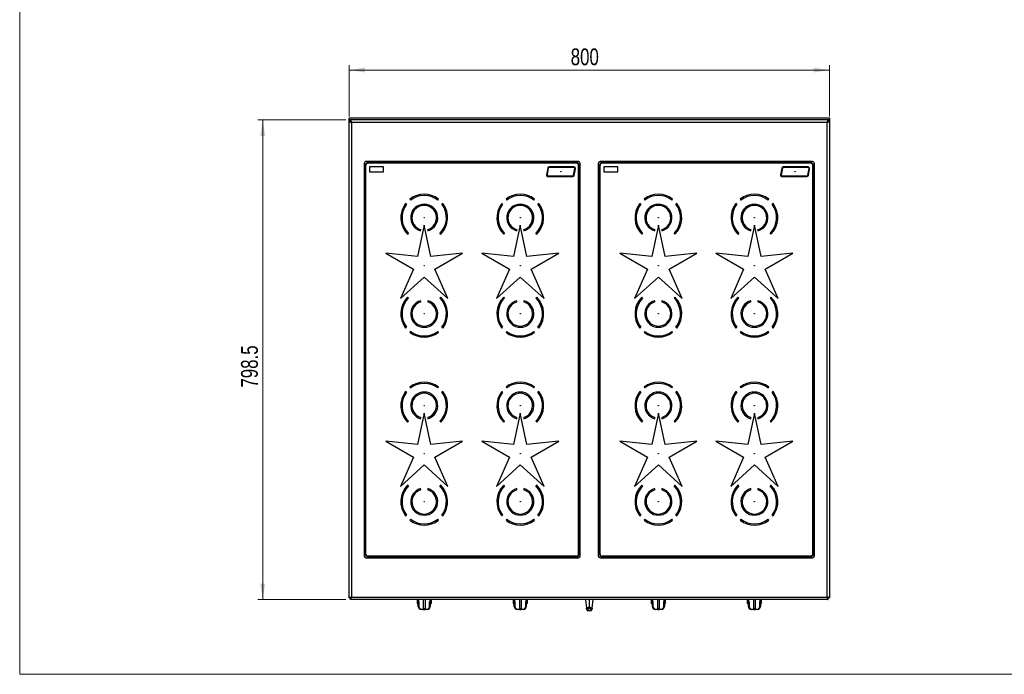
# Model space of a CAD drawing. Header units: millimetres. Extents: x 38 to 3318, y 40 to 2336.
# Tile 1 of 17: x 38 to 1678, y 40 to 1130. Entities that reach past the tile are written whole.
import ezdxf

# ---------------------------------------------------------------- set-up
doc = ezdxf.new("R2010")
doc.units = ezdxf.units.MM
doc.header["$LTSCALE"] = 8
doc.linetypes.add('CENTERX2', pattern=[20.32, 12.7, -2.54, 2.54, -2.54])
doc.layers.add('LAYER1', color=2, linetype='Continuous', lineweight=25)
doc.layers.add('LAYER2', color=3, linetype='CENTERX2')
doc.styles.add('SLDTEXTSTYLE2', font='TXT', dxfattribs={"width": 0.75})
doc.dimstyles.new('SLDDIMSTYLE0', dxfattribs={"dimtxt": 28, "dimasz": 26.416, "dimexe": 0, "dimexo": 0.0625, "dimgap": 7, "dimtad": 1, "dimdec": 1, "dimrnd": 1e-09, "dimzin": 12, "dimdsep": 46, "dimtxsty": 'SLDTEXTSTYLE2', "dimsah": 1, "dimcen": 0.09, "dimadec": 0, "dimazin": 3, "dimtfac": 1, "dimtdec": 1, "dimtofl": 0, "dimtmove": 0, "dimatfit": 3, "dimfxl": 1, "dimfrac": 2, "dimtolj": 1, "dimtzin": 12, "dimarcsym": 0})

# ---------------------------------------------------------------- blocks, each defined once
blk = doc.blocks.new('_D_4')
at = {"layer": 'LAYER2', "color": 8, "linetype": 'Continuous', "lineweight": 18}
for p, q in [((581.6, 963.3), (435.2, 963.3)), ((443.2, 963.3), (443.2, 164.8)), ((581.6, 164.8), (435.2, 164.8))]:
    blk.add_line(p, q, dxfattribs=at)
for points in [[(443.2, 963.3), (439.1, 936.8), (447.3, 936.8)], [(443.2, 164.8), (447.3, 191.2), (439.1, 191.2)]]:
    blk.add_solid(points, dxfattribs=at)
at = {"layer": 'LAYER2', "color": 8, "linetype": 'Continuous', "lineweight": 18, "insert": (407.1, 517.5), "char_height": 28, "attachment_point": 1, "rotation": 90, "style": 'SLDTEXTSTYLE2'}
blk.add_mtext('798.5', dxfattribs=at)
blk = doc.blocks.new('_D_5')
at = {"layer": 'LAYER2', "color": 8, "linetype": 'Continuous', "lineweight": 18}
for p, q in [((587.2, 968.8), (587.2, 1054.4)), ((1387.2, 968.8), (1387.2, 1054.4)), ((587.2, 1046.4), (1387.2, 1046.4))]:
    blk.add_line(p, q, dxfattribs=at)
for points in [[(587.2, 1046.4), (613.6, 1042.3), (613.6, 1050.4)], [(1387.2, 1046.4), (1360.8, 1050.4), (1360.8, 1042.3)]]:
    blk.add_solid(points, dxfattribs=at)
at = {"layer": 'LAYER2', "color": 8, "linetype": 'Continuous', "lineweight": 18, "insert": (956.2, 1082.4), "char_height": 28, "attachment_point": 1, "style": 'SLDTEXTSTYLE2'}
blk.add_mtext('800', dxfattribs=at)

msp = doc.modelspace()

# ---------------------------------------------------------------- linework, layer by layer
at = {"color": 7, "linetype": 'Continuous', "lineweight": 18}
for p, q in [((38.4, 2336), (38.4, 40)), ((38.4, 40), (3318.4, 40))]:
    msp.add_line(p, q, dxfattribs=at)
at = {"layer": 'LAYER1', "color": 7, "linetype": 'Continuous', "lineweight": 25}
for p, q in [((587.192, 167.175), (587.192, 960.826)), ((587.192, 960.826), (589.192, 960.826)), ((587.292, 963.251), (587.292, 966.351)), ((1387.292, 966.351), (587.292, 966.351)), ((1387.292, 963.251), (587.292, 963.251)), ((587.292, 963.251), (587.292, 962.751)), ((587.292, 960.826), (587.292, 962.751)), ((587.292, 962.751), (589.616, 962.751)), ((589.616, 963.251), (589.616, 961.251)), ((589.616, 961.251), (589.931, 961.146)), ((591.192, 959.251), (591.192, 168.751)), ((1383.192, 959.251), (591.192, 959.251)), ((1383.192, 168.751), (1383.192, 959.251)), ((1384.768, 963.251), (1384.768, 961.251)), ((1384.768, 962.751), (1387.292, 962.751)), ((1387.192, 960.826), (1385.192, 960.826)), ((1387.192, 960.826), (1387.192, 167.175)), ((1387.292, 966.351), (1387.292, 963.251)), ((1387.292, 962.751), (1387.292, 963.251)), ((1387.292, 962.751), (1387.292, 947.281)), ((1387.192, 947.281), (1387.292, 947.281)), ((1387.292, 946.031), (1387.192, 946.031)), ((1387.292, 947.281), (1387.292, 946.031)), ((612.192, 891.001), (612.192, 237.001)), ((614.192, 888.001), (614.192, 240.001)), ((615.082, 887.758), (614.192, 888.001)), ((615.082, 240.243), (615.082, 887.758)), ((969.192, 894.001), (615.192, 894.001)), ((966.192, 892.001), (618.192, 892.001)), ((618.192, 892.001), (618.435, 891.11)), ((965.949, 891.11), (618.435, 891.11)), ((965.949, 891.11), (966.192, 892.001)), ((970.192, 888.001), (969.302, 887.758)), ((969.302, 240.243), (969.302, 887.758)), ((970.192, 240.001), (970.192, 888.001)), ((972.192, 237.001), (972.192, 891.001)), ((1002.192, 891.001), (1002.192, 237.001)), ((1004.192, 888.001), (1004.192, 240.001)), ((1005.082, 887.758), (1004.192, 888.001)), ((1005.082, 240.243), (1005.082, 887.758)), ((1359.192, 894.001), (1005.192, 894.001)), ((1356.192, 892.001), (1008.192, 892.001)), ((1008.192, 892.001), (1008.435, 891.11)), ((1355.949, 891.11), (1008.435, 891.11)), ((1355.949, 891.11), (1356.192, 892.001)), ((1360.192, 888.001), (1359.302, 887.758)), ((1359.302, 240.243), (1359.302, 887.758)), ((1360.192, 240.001), (1360.192, 888.001)), ((1362.192, 237.001), (1362.192, 891.001)), ((614.192, 884.001), (612.192, 884.001)), ((644.442, 885.001), (621.192, 885.001)), ((621.192, 885.001), (621.192, 877.001)), ((621.192, 877.001), (644.442, 877.001)), ((644.442, 877.001), (644.442, 885.001)), ((917.876, 882.978), (915.738, 871.978)), ((918.858, 882.787), (916.719, 871.787)), ((918.192, 870.001), (959.554, 870.001)), ((961.692, 885.001), (920.33, 885.001)), ((961.692, 884.001), (920.33, 884.001)), ((961.026, 871.214), (963.164, 882.214)), ((962.008, 871.024), (964.146, 882.024)), ((970.192, 884.001), (972.192, 884.001)), ((1004.192, 884.001), (1002.192, 884.001)), ((1034.442, 885.001), (1011.192, 885.001)), ((1011.192, 885.001), (1011.192, 877.001)), ((1011.192, 877.001), (1034.442, 877.001)), ((1034.442, 877.001), (1034.442, 885.001)), ((1307.876, 882.978), (1305.738, 871.978)), ((1308.858, 882.787), (1306.719, 871.787)), ((1308.192, 870.001), (1349.554, 870.001)), ((1351.692, 885.001), (1310.33, 885.001)), ((1351.692, 884.001), (1310.33, 884.001)), ((1351.026, 871.214), (1353.164, 882.214)), ((1352.008, 871.024), (1354.146, 882.024)), ((1360.192, 884.001), (1362.192, 884.001)), ((918.192, 869.001), (959.554, 869.001)), ((1308.192, 869.001), (1349.554, 869.001)), ((682.839, 823.027), (681.252, 824.244)), ((688.452, 831.443), (689.669, 829.856)), ((734.718, 829.853), (735.935, 831.44)), ((743.134, 824.24), (741.547, 823.023)), ((842.839, 823.027), (841.252, 824.244)), ((848.452, 831.443), (849.669, 829.856)), ((894.718, 829.853), (895.935, 831.44)), ((903.134, 824.24), (901.547, 823.023)), ((1072.839, 823.027), (1071.252, 824.244)), ((1078.452, 831.443), (1079.669, 829.856)), ((1124.718, 829.853), (1125.935, 831.44)), ((1133.134, 824.24), (1131.547, 823.023)), ((1232.839, 823.027), (1231.252, 824.244)), ((1238.452, 831.443), (1239.669, 829.856)), ((1284.718, 829.853), (1285.935, 831.44)), ((1293.134, 824.24), (1291.547, 823.023)), ((712.196, 787.806), (701.116, 735.748)), ((723.27, 735.746), (712.196, 787.806)), ((872.196, 787.806), (861.116, 735.748)), ((883.27, 735.746), (872.196, 787.806)), ((1102.196, 787.806), (1091.116, 735.748)), ((1113.27, 735.746), (1102.196, 787.806)), ((1262.196, 787.806), (1251.116, 735.748)), ((1273.27, 735.746), (1262.196, 787.806)), ((684.613, 772.925), (686.027, 774.339)), ((706.26, 778.745), (706.385, 780.788)), ((717.996, 780.787), (718.121, 778.744)), ((738.353, 774.336), (739.767, 772.922)), ((844.613, 772.925), (846.027, 774.339)), ((866.26, 778.745), (866.385, 780.788)), ((877.996, 780.787), (878.121, 778.744)), ((898.353, 774.336), (899.767, 772.922)), ((1074.613, 772.925), (1076.027, 774.339)), ((1096.26, 778.745), (1096.385, 780.788)), ((1107.996, 780.787), (1108.121, 778.744)), ((1128.353, 774.336), (1129.767, 772.922)), ((1234.613, 772.925), (1236.027, 774.339)), ((1256.26, 778.745), (1256.385, 780.788)), ((1267.996, 780.787), (1268.121, 778.744)), ((1288.353, 774.336), (1289.767, 772.922)), ((648.182, 741.303), (694.268, 714.678)), ((701.116, 735.748), (648.182, 741.303)), ((776.204, 741.295), (723.27, 735.746)), ((730.115, 714.676), (776.204, 741.295)), ((808.182, 741.303), (854.268, 714.678)), ((861.116, 735.748), (808.182, 741.303)), ((936.204, 741.295), (883.27, 735.746)), ((890.115, 714.676), (936.204, 741.295)), ((1038.182, 741.303), (1084.268, 714.678)), ((1091.116, 735.748), (1038.182, 741.303)), ((1166.204, 741.295), (1113.27, 735.746)), ((1120.115, 714.676), (1166.204, 741.295)), ((1198.182, 741.303), (1244.268, 714.678)), ((1251.116, 735.748), (1198.182, 741.303)), ((1326.204, 741.295), (1273.27, 735.746)), ((1280.115, 714.676), (1326.204, 741.295)), ((694.268, 714.678), (672.628, 666.052)), ((751.749, 666.047), (730.115, 714.676)), ((854.268, 714.678), (832.628, 666.052)), ((911.749, 666.047), (890.115, 714.676)), ((1084.268, 714.678), (1062.628, 666.052)), ((1141.749, 666.047), (1120.115, 714.676)), ((1244.268, 714.678), (1222.628, 666.052)), ((1301.749, 666.047), (1280.115, 714.676)), ((672.628, 666.052), (712.191, 701.655)), ((712.191, 701.655), (751.749, 666.047)), ((832.628, 666.052), (872.191, 701.655)), ((872.191, 701.655), (911.749, 666.047)), ((1062.628, 666.052), (1102.191, 701.655)), ((1102.191, 701.655), (1141.749, 666.047)), ((1222.628, 666.052), (1262.191, 701.655)), ((1262.191, 701.655), (1301.749, 666.047)), ((686.03, 666.665), (684.616, 668.079)), ((706.388, 660.214), (706.263, 662.257)), ((718.123, 662.257), (717.998, 660.213)), ((739.771, 668.076), (738.356, 666.662)), ((846.03, 666.665), (844.616, 668.079)), ((866.388, 660.214), (866.263, 662.257)), ((878.123, 662.257), (877.998, 660.213)), ((899.771, 668.076), (898.356, 666.662)), ((1076.03, 666.665), (1074.616, 668.079)), ((1096.388, 660.214), (1096.263, 662.257)), ((1108.123, 662.257), (1107.998, 660.213)), ((1129.771, 668.076), (1128.356, 666.662)), ((1236.03, 666.665), (1234.616, 668.079)), ((1256.388, 660.214), (1256.263, 662.257)), ((1268.123, 662.257), (1267.998, 660.213)), ((1289.771, 668.076), (1288.356, 666.662)), ((681.25, 616.761), (682.836, 617.978)), ((689.666, 611.148), (688.448, 609.561)), ((735.932, 609.558), (734.714, 611.145)), ((741.545, 617.975), (743.131, 616.757)), ((841.25, 616.761), (842.836, 617.978)), ((849.666, 611.148), (848.448, 609.561)), ((895.932, 609.558), (894.714, 611.145)), ((901.545, 617.975), (903.131, 616.757)), ((1071.25, 616.761), (1072.836, 617.978)), ((1079.666, 611.148), (1078.448, 609.561)), ((1125.932, 609.558), (1124.714, 611.145)), ((1131.545, 617.975), (1133.131, 616.757)), ((1231.25, 616.761), (1232.836, 617.978)), ((1239.666, 611.148), (1238.448, 609.561)), ((1285.932, 609.558), (1284.714, 611.145)), ((1291.545, 617.975), (1293.131, 616.757)), ((682.839, 510.027), (681.252, 511.244)), ((688.452, 518.443), (689.669, 516.856)), ((734.718, 516.853), (735.935, 518.44)), ((743.134, 511.24), (741.547, 510.023)), ((842.839, 510.027), (841.252, 511.244)), ((848.452, 518.443), (849.669, 516.856)), ((894.718, 516.853), (895.935, 518.44)), ((903.134, 511.24), (901.547, 510.023)), ((1072.839, 510.027), (1071.252, 511.244)), ((1078.452, 518.443), (1079.669, 516.856)), ((1124.718, 516.853), (1125.935, 518.44)), ((1133.134, 511.24), (1131.547, 510.023)), ((1232.839, 510.027), (1231.252, 511.244)), ((1238.452, 518.443), (1239.669, 516.856)), ((1284.718, 516.853), (1285.935, 518.44)), ((1293.134, 511.24), (1291.547, 510.023)), ((684.613, 459.925), (686.027, 461.339)), ((712.196, 474.806), (701.116, 422.748)), ((706.26, 465.745), (706.385, 467.788)), ((723.27, 422.746), (712.196, 474.806)), ((717.996, 467.787), (718.121, 465.744)), ((738.353, 461.336), (739.767, 459.922)), ((844.613, 459.925), (846.027, 461.339)), ((872.196, 474.806), (861.116, 422.748)), ((866.26, 465.745), (866.385, 467.788)), ((883.27, 422.746), (872.196, 474.806)), ((877.996, 467.787), (878.121, 465.744)), ((898.353, 461.336), (899.767, 459.922)), ((1074.613, 459.925), (1076.027, 461.339)), ((1102.196, 474.806), (1091.116, 422.748)), ((1096.26, 465.745), (1096.385, 467.788)), ((1113.27, 422.746), (1102.196, 474.806)), ((1107.996, 467.787), (1108.121, 465.744)), ((1128.353, 461.336), (1129.767, 459.922)), ((1234.613, 459.925), (1236.027, 461.339)), ((1262.196, 474.806), (1251.116, 422.748)), ((1256.26, 465.745), (1256.385, 467.788)), ((1273.27, 422.746), (1262.196, 474.806)), ((1267.996, 467.787), (1268.121, 465.744)), ((1288.353, 461.336), (1289.767, 459.922)), ((648.182, 428.303), (694.268, 401.678)), ((701.116, 422.748), (648.182, 428.303)), ((776.204, 428.295), (723.27, 422.746)), ((730.115, 401.676), (776.204, 428.295)), ((808.182, 428.303), (854.268, 401.678)), ((861.116, 422.748), (808.182, 428.303)), ((936.204, 428.295), (883.27, 422.746)), ((890.115, 401.676), (936.204, 428.295)), ((1038.182, 428.303), (1084.268, 401.678)), ((1091.116, 422.748), (1038.182, 428.303)), ((1166.204, 428.295), (1113.27, 422.746)), ((1120.115, 401.676), (1166.204, 428.295)), ((1198.182, 428.303), (1244.268, 401.678)), ((1251.116, 422.748), (1198.182, 428.303)), ((1326.204, 428.295), (1273.27, 422.746)), ((1280.115, 401.676), (1326.204, 428.295)), ((694.268, 401.678), (672.628, 353.052)), ((751.749, 353.047), (730.115, 401.676)), ((854.268, 401.678), (832.628, 353.052)), ((911.749, 353.047), (890.115, 401.676)), ((1084.268, 401.678), (1062.628, 353.052)), ((1141.749, 353.047), (1120.115, 401.676)), ((1244.268, 401.678), (1222.628, 353.052)), ((1301.749, 353.047), (1280.115, 401.676)), ((672.628, 353.052), (712.191, 388.655)), ((712.191, 388.655), (751.749, 353.047)), ((832.628, 353.052), (872.191, 388.655)), ((872.191, 388.655), (911.749, 353.047)), ((1062.628, 353.052), (1102.191, 388.655)), ((1102.191, 388.655), (1141.749, 353.047)), ((1222.628, 353.052), (1262.191, 388.655)), ((1262.191, 388.655), (1301.749, 353.047)), ((686.03, 353.665), (684.616, 355.079)), ((706.388, 347.214), (706.263, 349.257)), ((718.123, 349.257), (717.998, 347.213)), ((739.771, 355.076), (738.356, 353.662)), ((846.03, 353.665), (844.616, 355.079)), ((866.388, 347.214), (866.263, 349.257)), ((878.123, 349.257), (877.998, 347.213)), ((899.771, 355.076), (898.356, 353.662)), ((1076.03, 353.665), (1074.616, 355.079)), ((1096.388, 347.214), (1096.263, 349.257)), ((1108.123, 349.257), (1107.998, 347.213)), ((1129.771, 355.076), (1128.356, 353.662)), ((1236.03, 353.665), (1234.616, 355.079)), ((1256.388, 347.214), (1256.263, 349.257)), ((1268.123, 349.257), (1267.998, 347.213)), ((1289.771, 355.076), (1288.356, 353.662)), ((681.25, 303.761), (682.836, 304.978)), ((689.666, 298.148), (688.448, 296.561)), ((735.932, 296.558), (734.714, 298.145)), ((741.545, 304.975), (743.131, 303.757)), ((841.25, 303.761), (842.836, 304.978)), ((849.666, 298.148), (848.448, 296.561)), ((895.932, 296.558), (894.714, 298.145)), ((901.545, 304.975), (903.131, 303.757)), ((1071.25, 303.761), (1072.836, 304.978)), ((1079.666, 298.148), (1078.448, 296.561)), ((1125.932, 296.558), (1124.714, 298.145)), ((1131.545, 304.975), (1133.131, 303.757)), ((1231.25, 303.761), (1232.836, 304.978)), ((1239.666, 298.148), (1238.448, 296.561)), ((1285.932, 296.558), (1284.714, 298.145)), ((1291.545, 304.975), (1293.131, 303.757)), ((614.192, 244.001), (612.192, 244.001)), ((614.192, 240.001), (615.082, 240.243)), ((615.192, 234.001), (969.192, 234.001)), ((618.435, 236.891), (618.192, 236.001)), ((618.192, 236.001), (966.192, 236.001)), ((965.949, 236.891), (618.435, 236.891)), ((966.192, 236.001), (965.949, 236.891)), ((969.302, 240.243), (970.192, 240.001)), ((970.192, 244.001), (972.192, 244.001)), ((1004.192, 244.001), (1002.192, 244.001)), ((1004.192, 240.001), (1005.082, 240.243)), ((1005.192, 234.001), (1359.192, 234.001)), ((1008.435, 236.891), (1008.192, 236.001)), ((1008.192, 236.001), (1356.192, 236.001)), ((1355.949, 236.891), (1008.435, 236.891)), ((1356.192, 236.001), (1355.949, 236.891)), ((1359.302, 240.243), (1360.192, 240.001)), ((1360.192, 244.001), (1362.192, 244.001)), ((587.192, 167.175), (589.192, 167.175)), ((589.616, 164.751), (589.616, 166.751)), ((1384.768, 164.751), (589.616, 164.751)), ((591.192, 168.751), (1383.192, 168.751)), ((700.192, 164.751), (700.192, 158.352)), ((710.692, 164.751), (710.692, 148.654)), ((713.692, 164.751), (713.692, 148.654)), ((724.192, 158.352), (724.192, 164.751)), ((860.192, 164.751), (860.192, 158.352)), ((870.692, 164.751), (870.692, 148.654)), ((873.692, 164.751), (873.692, 148.654)), ((884.192, 158.352), (884.192, 164.751)), ((980.969, 164.799), (982.357, 150.043)), ((987.192, 164.751), (987.192, 151.801)), ((992.026, 150.041), (993.414, 164.799)), ((1090.192, 164.751), (1090.192, 158.352)), ((1100.692, 164.751), (1100.692, 148.654)), ((1103.692, 164.751), (1103.692, 148.654)), ((1114.192, 158.352), (1114.192, 164.751)), ((1250.192, 164.751), (1250.192, 158.352)), ((1260.692, 164.751), (1260.692, 148.654)), ((1263.692, 164.751), (1263.692, 148.654)), ((1274.192, 158.352), (1274.192, 164.751)), ((1384.768, 164.751), (1384.768, 166.751)), ((1387.192, 167.175), (1385.192, 167.175)), ((700.192, 158.352), (701.84, 157.401)), ((702.192, 158.352), (700.192, 158.352)), ((702.192, 157.401), (701.84, 157.401)), ((702.192, 153.201), (702.192, 161.201)), ((703.192, 160.654), (703.192, 152.654)), ((707.192, 148.654), (710.692, 148.654)), ((707.192, 148.201), (707.192, 148.654)), ((710.692, 148.201), (707.192, 148.201)), ((713.692, 148.854), (710.692, 148.854)), ((710.692, 148.201), (710.692, 148.654)), ((713.692, 148.571), (710.692, 148.571)), ((713.692, 148.391), (710.692, 148.391)), ((710.692, 148.201), (713.692, 148.201)), ((713.692, 148.654), (717.192, 148.654)), ((713.692, 148.201), (713.692, 148.654)), ((717.192, 148.201), (713.692, 148.201)), ((717.192, 148.201), (717.192, 148.654)), ((721.192, 152.654), (721.192, 160.654)), ((722.192, 161.201), (722.192, 153.201)), ((724.192, 158.352), (722.192, 158.352)), ((722.544, 157.401), (722.192, 157.401)), ((722.544, 157.401), (724.192, 158.352)), ((860.192, 158.352), (861.84, 157.401)), ((862.192, 158.352), (860.192, 158.352)), ((862.192, 157.401), (861.84, 157.401)), ((862.192, 153.201), (862.192, 161.201)), ((863.192, 160.654), (863.192, 152.654)), ((867.192, 148.654), (870.692, 148.654)), ((867.192, 148.201), (867.192, 148.654)), ((870.692, 148.201), (867.192, 148.201)), ((873.692, 148.854), (870.692, 148.854)), ((870.692, 148.201), (870.692, 148.654)), ((873.692, 148.571), (870.692, 148.571)), ((873.692, 148.391), (870.692, 148.391)), ((870.692, 148.201), (873.692, 148.201)), ((873.692, 148.654), (877.192, 148.654)), ((873.692, 148.201), (873.692, 148.654)), ((877.192, 148.201), (873.692, 148.201)), ((877.192, 148.201), (877.192, 148.654)), ((881.192, 152.654), (881.192, 160.654)), ((882.192, 161.201), (882.192, 153.201)), ((884.192, 158.352), (882.192, 158.352)), ((882.544, 157.401), (882.192, 157.401)), ((882.544, 157.401), (884.192, 158.352)), ((983.225, 147.815), (985.042, 147.815)), ((983.55, 146.795), (983.524, 147.815)), ((985.042, 147.815), (985.042, 146.795)), ((985.292, 150.985), (985.292, 150.886)), ((987.007, 151.601), (985.307, 150.997)), ((987.007, 151.503), (985.307, 150.898)), ((985.307, 150.898), (985.307, 150.997)), ((985.492, 150.857), (988.892, 150.857)), ((987.007, 151.503), (987.007, 151.601)), ((989.076, 150.997), (987.376, 151.601)), ((987.376, 151.503), (987.376, 151.601)), ((989.076, 150.898), (987.376, 151.503)), ((989.076, 150.898), (989.076, 150.997)), ((989.092, 150.886), (989.092, 150.985)), ((991.159, 147.815), (989.342, 147.815)), ((989.342, 146.795), (989.342, 147.815)), ((990.834, 146.795), (990.859, 147.815)), ((1090.192, 158.352), (1091.84, 157.401)), ((1092.192, 158.352), (1090.192, 158.352)), ((1092.192, 157.401), (1091.84, 157.401)), ((1092.192, 153.201), (1092.192, 161.201)), ((1093.192, 160.654), (1093.192, 152.654)), ((1097.192, 148.654), (1100.692, 148.654)), ((1097.192, 148.201), (1097.192, 148.654)), ((1100.692, 148.201), (1097.192, 148.201)), ((1103.692, 148.854), (1100.692, 148.854)), ((1100.692, 148.201), (1100.692, 148.654)), ((1103.692, 148.571), (1100.692, 148.571)), ((1103.692, 148.391), (1100.692, 148.391)), ((1100.692, 148.201), (1103.692, 148.201)), ((1103.692, 148.654), (1107.192, 148.654)), ((1103.692, 148.201), (1103.692, 148.654)), ((1107.192, 148.201), (1103.692, 148.201)), ((1107.192, 148.201), (1107.192, 148.654)), ((1111.192, 152.654), (1111.192, 160.654)), ((1112.192, 161.201), (1112.192, 153.201)), ((1114.192, 158.352), (1112.192, 158.352)), ((1112.544, 157.401), (1112.192, 157.401)), ((1112.544, 157.401), (1114.192, 158.352)), ((1250.192, 158.352), (1251.84, 157.401)), ((1252.192, 158.352), (1250.192, 158.352)), ((1252.192, 157.401), (1251.84, 157.401)), ((1252.192, 153.201), (1252.192, 161.201)), ((1253.192, 160.654), (1253.192, 152.654)), ((1257.192, 148.654), (1260.692, 148.654)), ((1257.192, 148.201), (1257.192, 148.654)), ((1260.692, 148.201), (1257.192, 148.201)), ((1263.692, 148.854), (1260.692, 148.854)), ((1260.692, 148.201), (1260.692, 148.654)), ((1263.692, 148.571), (1260.692, 148.571)), ((1263.692, 148.391), (1260.692, 148.391)), ((1260.692, 148.201), (1263.692, 148.201)), ((1263.692, 148.654), (1267.192, 148.654)), ((1263.692, 148.201), (1263.692, 148.654)), ((1267.192, 148.201), (1263.692, 148.201)), ((1267.192, 148.201), (1267.192, 148.654)), ((1271.192, 152.654), (1271.192, 160.654)), ((1272.192, 161.201), (1272.192, 153.201)), ((1274.192, 158.352), (1272.192, 158.352)), ((1272.544, 157.401), (1272.192, 157.401)), ((1272.544, 157.401), (1274.192, 158.352)), ((983.692, 146.301), (983.55, 146.795)), ((985.042, 146.795), (983.55, 146.795)), ((983.692, 146.301), (990.692, 146.301)), ((989.342, 146.795), (990.834, 146.795)), ((990.834, 146.795), (990.692, 146.301))]:
    msp.add_line(p, q, dxfattribs=at)
at = {"layer": 'LAYER1', "color": 7, "linetype": 'Continuous', "lineweight": 25, "flags": 128}
for points in [[(587.192, 960.826), (587.431, 960.477), (588.122, 960.128), (589.179, 959.779), (590.479, 959.43), (591.192, 959.251)], [(589.192, 960.826), (589.333, 960.447), (589.736, 960.068), (590.345, 959.689), (591.073, 959.31), (591.192, 959.251)], [(591.192, 959.251), (591.02, 959.933), (590.843, 960.614), (590.671, 961.236), (590.494, 961.814), (590.322, 962.301), (590.145, 962.708), (589.973, 963), (589.796, 963.187), (589.706, 963.234), (589.616, 963.251)], [(1384.768, 963.251), (1384.419, 963.011), (1384.07, 962.321), (1383.721, 961.263), (1383.372, 959.964), (1383.192, 959.251)], [(1384.768, 961.251), (1384.389, 961.11), (1384.009, 960.706), (1383.631, 960.098), (1383.252, 959.37), (1383.192, 959.251)], [(1383.192, 959.251), (1384.555, 959.6), (1385.756, 959.949), (1386.649, 960.298), (1387.128, 960.647), (1387.192, 960.826)], [(1383.192, 959.251), (1383.93, 959.63), (1384.564, 960.009), (1385.004, 960.388), (1385.188, 960.767), (1385.192, 960.826)], [(591.192, 168.751), (589.828, 168.402), (588.628, 168.053), (587.735, 167.704), (587.256, 167.355), (587.192, 167.175)], [(591.192, 168.751), (590.454, 168.372), (589.82, 167.993), (589.38, 167.614), (589.195, 167.235), (589.192, 167.175)], [(589.616, 164.751), (589.965, 164.99), (590.314, 165.68), (590.663, 166.738), (591.012, 168.037), (591.192, 168.751)], [(589.616, 166.751), (589.995, 166.892), (590.374, 167.295), (590.753, 167.904), (591.132, 168.632), (591.192, 168.751)], [(1387.192, 167.175), (1386.952, 167.524), (1386.262, 167.873), (1385.204, 168.222), (1383.905, 168.571), (1383.192, 168.751)], [(1383.192, 168.751), (1383.541, 167.387), (1383.89, 166.187), (1384.239, 165.294), (1384.588, 164.815), (1384.768, 164.751)], [(1383.192, 168.751), (1383.571, 168.013), (1383.95, 167.379), (1384.329, 166.939), (1384.708, 166.754), (1384.768, 166.751)], [(1385.192, 167.175), (1385.051, 167.554), (1384.647, 167.933), (1384.039, 168.312), (1383.311, 168.691), (1383.192, 168.751)], [(702.192, 161.201), (702.211, 161.094), (702.268, 160.992), (702.36, 160.897), (702.485, 160.814), (702.636, 160.746), (702.809, 160.696), (702.997, 160.665), (703.192, 160.654)], [(702.192, 153.201), (702.211, 153.094), (702.268, 152.992), (702.36, 152.897), (702.485, 152.814), (702.636, 152.746), (702.809, 152.696), (702.997, 152.665), (703.192, 152.654)], [(722.192, 161.201), (722.173, 161.094), (722.116, 160.992), (722.023, 160.897), (721.899, 160.814), (721.747, 160.746), (721.575, 160.696), (721.387, 160.665), (721.192, 160.654)], [(722.192, 153.201), (722.173, 153.094), (722.116, 152.992), (722.023, 152.897), (721.899, 152.814), (721.747, 152.746), (721.575, 152.696), (721.387, 152.665), (721.192, 152.654)], [(862.192, 161.201), (862.211, 161.094), (862.268, 160.992), (862.36, 160.897), (862.485, 160.814), (862.636, 160.746), (862.809, 160.696), (862.997, 160.665), (863.192, 160.654)], [(862.192, 153.201), (862.211, 153.094), (862.268, 152.992), (862.36, 152.897), (862.485, 152.814), (862.636, 152.746), (862.809, 152.696), (862.997, 152.665), (863.192, 152.654)], [(882.192, 161.201), (882.173, 161.094), (882.116, 160.992), (882.023, 160.897), (881.899, 160.814), (881.747, 160.746), (881.575, 160.696), (881.387, 160.665), (881.192, 160.654)], [(882.192, 153.201), (882.173, 153.094), (882.116, 152.992), (882.023, 152.897), (881.899, 152.814), (881.747, 152.746), (881.575, 152.696), (881.387, 152.665), (881.192, 152.654)], [(983.225, 147.815), (983.052, 148.308), (982.67, 149.311), (982.462, 149.813), (982.354, 150.063), (982.485, 150.316), (982.988, 150.505), (983.589, 150.69), (984.79, 151.06), (987.192, 151.801)], [(985.307, 150.997), (985.294, 150.99), (985.292, 150.985)], [(985.307, 150.898), (985.294, 150.891), (985.293, 150.883), (985.303, 150.876), (985.325, 150.87), (985.357, 150.864), (985.397, 150.86), (985.443, 150.857), (985.492, 150.857)], [(987.192, 151.801), (991.16, 150.577), (991.756, 150.385), (992.043, 150.171), (991.893, 149.746), (991.717, 149.32), (991.39, 148.47), (991.159, 147.815)], [(988.892, 150.857), (988.941, 150.857), (988.986, 150.86), (989.026, 150.864), (989.058, 150.87), (989.08, 150.876), (989.091, 150.883), (989.09, 150.891), (989.076, 150.898)], [(989.092, 150.985), (989.09, 150.99), (989.076, 150.997)], [(1092.192, 161.201), (1092.211, 161.094), (1092.268, 160.992), (1092.36, 160.897), (1092.485, 160.814), (1092.636, 160.746), (1092.809, 160.696), (1092.997, 160.665), (1093.192, 160.654)], [(1092.192, 153.201), (1092.211, 153.094), (1092.268, 152.992), (1092.36, 152.897), (1092.485, 152.814), (1092.636, 152.746), (1092.809, 152.696), (1092.997, 152.665), (1093.192, 152.654)], [(1112.192, 161.201), (1112.173, 161.094), (1112.116, 160.992), (1112.023, 160.897), (1111.899, 160.814), (1111.747, 160.746), (1111.575, 160.696), (1111.387, 160.665), (1111.192, 160.654)], [(1112.192, 153.201), (1112.173, 153.094), (1112.116, 152.992), (1112.023, 152.897), (1111.899, 152.814), (1111.747, 152.746), (1111.575, 152.696), (1111.387, 152.665), (1111.192, 152.654)], [(1252.192, 161.201), (1252.211, 161.094), (1252.268, 160.992), (1252.36, 160.897), (1252.485, 160.814), (1252.636, 160.746), (1252.809, 160.696), (1252.997, 160.665), (1253.192, 160.654)], [(1252.192, 153.201), (1252.211, 153.094), (1252.268, 152.992), (1252.36, 152.897), (1252.485, 152.814), (1252.636, 152.746), (1252.809, 152.696), (1252.997, 152.665), (1253.192, 152.654)], [(1272.192, 161.201), (1272.173, 161.094), (1272.116, 160.992), (1272.023, 160.897), (1271.899, 160.814), (1271.747, 160.746), (1271.575, 160.696), (1271.387, 160.665), (1271.192, 160.654)], [(1272.192, 153.201), (1272.173, 153.094), (1272.116, 152.992), (1272.023, 152.897), (1271.899, 152.814), (1271.747, 152.746), (1271.575, 152.696), (1271.387, 152.665), (1271.192, 152.654)]]:
    msp.add_lwpolyline(points, dxfattribs=at)
at = {"layer": 'LAYER1', "color": 7, "linetype": 'Continuous', "lineweight": 25}
for centre in [(939.942, 877.001), (1329.942, 877.001), (712.192, 800.501), (872.192, 800.501), (1102.192, 800.501), (1262.192, 800.501), (712.192, 720.501), (872.192, 720.501), (1102.192, 720.501), (1262.192, 720.501), (712.192, 640.501), (872.192, 640.501), (1102.192, 640.501), (1262.192, 640.501), (712.192, 487.501), (872.192, 487.501), (1102.192, 487.501), (1262.192, 487.501), (712.192, 407.501), (872.192, 407.501), (1102.192, 407.501), (1262.192, 407.501), (712.192, 327.501), (872.192, 327.501), (1102.192, 327.501), (1262.192, 327.501)]:
    msp.add_circle(centre, 0.25, dxfattribs=at)
for centre, radius, start, end in [((588.274, 958.572), 2.996, 13.086467, 63.380418), ((615.192, 891.001), 3, 90, 180), ((618.192, 888.001), 4, 89.694309, 180.296335), ((618.403, 887.79), 3.321, 89.446533, 180.553467), ((965.981, 887.79), 3.321, 359.446533, 90.553467), ((966.192, 888.001), 4, 359.694309, 90.296335), ((969.192, 891.001), 3, 0, 90), ((1005.192, 891.001), 3, 90, 180), ((1008.192, 888.001), 4, 89.694309, 180.296335), ((1008.403, 887.79), 3.321, 89.446533, 180.553467), ((1355.981, 887.79), 3.321, 359.446533, 90.553467), ((1356.192, 888.001), 4, 359.694309, 90.296335), ((1359.192, 891.001), 3, 0, 90), ((918.192, 871.501), 2.5, 169, 270), ((918.192, 871.501), 1.5, 169, 270), ((920.33, 882.501), 2.5, 90, 169), ((920.33, 882.501), 1.5, 90, 169), ((959.554, 871.501), 1.5, 270, 349), ((959.554, 871.501), 2.5, 270, 349), ((961.692, 882.501), 2.5, 349, 90), ((961.692, 882.501), 1.5, 349, 90), ((1308.192, 871.501), 2.5, 169, 270), ((1308.192, 871.501), 1.5, 169, 270), ((1310.33, 882.501), 2.5, 90, 169), ((1310.33, 882.501), 1.5, 90, 169), ((1349.554, 871.501), 1.5, 270, 349), ((1349.554, 871.501), 2.5, 270, 349), ((1351.692, 882.501), 2.5, 349, 90), ((1351.692, 882.501), 1.5, 349, 90), ((712.192, 800.501), 39, 52.496576, 127.496576), ((712.192, 800.501), 37, 52.496576, 127.496576), ((872.192, 800.501), 39, 52.496576, 127.496576), ((872.192, 800.501), 37, 52.496576, 127.496576), ((1102.192, 800.501), 39, 52.496576, 127.496576), ((1102.192, 800.501), 37, 52.496576, 127.496576), ((1262.192, 800.501), 39, 52.496576, 127.496576), ((1262.192, 800.501), 37, 52.496576, 127.496576), ((712.192, 800.501), 39, 142.496576, 224.996576), ((712.192, 800.501), 37, 142.496576, 224.996576), ((712.192, 800.501), 22.55, 285.2436, 254.749552), ((712.192, 800.501), 20.55, 286.405686, 253.587466), ((712.192, 800.501), 37, 314.996576, 37.496576), ((712.192, 800.501), 39, 314.996576, 37.496576), ((872.192, 800.501), 39, 142.496576, 224.996576), ((872.192, 800.501), 37, 142.496576, 224.996576), ((872.192, 800.501), 22.55, 285.2436, 254.749552), ((872.192, 800.501), 20.55, 286.405686, 253.587466), ((872.192, 800.501), 37, 314.996576, 37.496576), ((872.192, 800.501), 39, 314.996576, 37.496576), ((1102.192, 800.501), 39, 142.496576, 224.996576), ((1102.192, 800.501), 37, 142.496576, 224.996576), ((1102.192, 800.501), 22.55, 285.2436, 254.749552), ((1102.192, 800.501), 20.55, 286.405686, 253.587466), ((1102.192, 800.501), 37, 314.996576, 37.496576), ((1102.192, 800.501), 39, 314.996576, 37.496576), ((1262.192, 800.501), 39, 142.496576, 224.996576), ((1262.192, 800.501), 37, 142.496576, 224.996576), ((1262.192, 800.501), 22.55, 285.2436, 254.749552), ((1262.192, 800.501), 20.55, 286.405686, 253.587466), ((1262.192, 800.501), 37, 314.996576, 37.496576), ((1262.192, 800.501), 39, 314.996576, 37.496576), ((712.192, 640.501), 39, 134.996576, 217.496576), ((712.192, 640.501), 37, 134.996576, 217.496576), ((712.192, 640.501), 22.55, 105.2436, 74.749552), ((712.192, 640.501), 20.55, 106.405686, 73.587466), ((712.192, 640.501), 37, 322.496576, 44.996576), ((712.192, 640.501), 39, 322.496576, 44.996576), ((872.192, 640.501), 39, 134.996576, 217.496576), ((872.192, 640.501), 37, 134.996576, 217.496576), ((872.192, 640.501), 22.55, 105.2436, 74.749552), ((872.192, 640.501), 20.55, 106.405686, 73.587466), ((872.192, 640.501), 37, 322.496576, 44.996576), ((872.192, 640.501), 39, 322.496576, 44.996576), ((1102.192, 640.501), 39, 134.996576, 217.496576), ((1102.192, 640.501), 37, 134.996576, 217.496576), ((1102.192, 640.501), 22.55, 105.2436, 74.749552), ((1102.192, 640.501), 20.55, 106.405686, 73.587466), ((1102.192, 640.501), 37, 322.496576, 44.996576), ((1102.192, 640.501), 39, 322.496576, 44.996576), ((1262.192, 640.501), 39, 134.996576, 217.496576), ((1262.192, 640.501), 37, 134.996576, 217.496576), ((1262.192, 640.501), 22.55, 105.2436, 74.749552), ((1262.192, 640.501), 20.55, 106.405686, 73.587466), ((1262.192, 640.501), 37, 322.496576, 44.996576), ((1262.192, 640.501), 39, 322.496576, 44.996576), ((712.192, 640.501), 39, 232.496576, 307.496576), ((712.192, 640.501), 37, 232.496576, 307.496576), ((872.192, 640.501), 39, 232.496576, 307.496576), ((872.192, 640.501), 37, 232.496576, 307.496576), ((1102.192, 640.501), 39, 232.496576, 307.496576), ((1102.192, 640.501), 37, 232.496576, 307.496576), ((1262.192, 640.501), 39, 232.496576, 307.496576), ((1262.192, 640.501), 37, 232.496576, 307.496576), ((712.192, 487.501), 39, 52.496576, 127.496576), ((872.192, 487.501), 39, 52.496576, 127.496576), ((1102.192, 487.501), 39, 52.496576, 127.496576), ((1262.192, 487.501), 39, 52.496576, 127.496576), ((712.192, 487.501), 39, 142.496576, 224.996576), ((712.192, 487.501), 37, 142.496576, 224.996576), ((712.192, 487.501), 22.55, 285.2436, 254.749552), ((712.192, 487.501), 37, 52.496576, 127.496576), ((712.192, 487.501), 37, 314.996576, 37.496576), ((712.192, 487.501), 39, 314.996576, 37.496576), ((872.192, 487.501), 39, 142.496576, 224.996576), ((872.192, 487.501), 37, 142.496576, 224.996576), ((872.192, 487.501), 22.55, 285.2436, 254.749552), ((872.192, 487.501), 37, 52.496576, 127.496576), ((872.192, 487.501), 37, 314.996576, 37.496576), ((872.192, 487.501), 39, 314.996576, 37.496576), ((1102.192, 487.501), 39, 142.496576, 224.996576), ((1102.192, 487.501), 37, 142.496576, 224.996576), ((1102.192, 487.501), 22.55, 285.2436, 254.749552), ((1102.192, 487.501), 37, 52.496576, 127.496576), ((1102.192, 487.501), 37, 314.996576, 37.496576), ((1102.192, 487.501), 39, 314.996576, 37.496576), ((1262.192, 487.501), 39, 142.496576, 224.996576), ((1262.192, 487.501), 37, 142.496576, 224.996576), ((1262.192, 487.501), 22.55, 285.2436, 254.749552), ((1262.192, 487.501), 37, 52.496576, 127.496576), ((1262.192, 487.501), 37, 314.996576, 37.496576), ((1262.192, 487.501), 39, 314.996576, 37.496576), ((712.192, 487.501), 20.55, 286.405686, 253.587466), ((872.192, 487.501), 20.55, 286.405686, 253.587466), ((1102.192, 487.501), 20.55, 286.405686, 253.587466), ((1262.192, 487.501), 20.55, 286.405686, 253.587466), ((712.192, 327.501), 39, 134.996576, 217.496576), ((712.192, 327.501), 37, 134.996576, 217.496576), ((712.192, 327.501), 22.55, 105.2436, 74.749552), ((712.192, 327.501), 20.55, 106.405686, 73.587466), ((712.192, 327.501), 37, 322.496576, 44.996576), ((712.192, 327.501), 39, 322.496576, 44.996576), ((872.192, 327.501), 39, 134.996576, 217.496576), ((872.192, 327.501), 37, 134.996576, 217.496576), ((872.192, 327.501), 22.55, 105.2436, 74.749552), ((872.192, 327.501), 20.55, 106.405686, 73.587466), ((872.192, 327.501), 37, 322.496576, 44.996576), ((872.192, 327.501), 39, 322.496576, 44.996576), ((1102.192, 327.501), 39, 134.996576, 217.496576), ((1102.192, 327.501), 37, 134.996576, 217.496576), ((1102.192, 327.501), 22.55, 105.2436, 74.749552), ((1102.192, 327.501), 20.55, 106.405686, 73.587466), ((1102.192, 327.501), 37, 322.496576, 44.996576), ((1102.192, 327.501), 39, 322.496576, 44.996576), ((1262.192, 327.501), 39, 134.996576, 217.496576), ((1262.192, 327.501), 37, 134.996576, 217.496576), ((1262.192, 327.501), 22.55, 105.2436, 74.749552), ((1262.192, 327.501), 20.55, 106.405686, 73.587466), ((1262.192, 327.501), 37, 322.496576, 44.996576), ((1262.192, 327.501), 39, 322.496576, 44.996576), ((712.192, 327.501), 39, 232.496576, 307.496576), ((712.192, 327.501), 37, 232.496576, 307.496576), ((872.192, 327.501), 39, 232.496576, 307.496576), ((872.192, 327.501), 37, 232.496576, 307.496576), ((1102.192, 327.501), 39, 232.496576, 307.496576), ((1102.192, 327.501), 37, 232.496576, 307.496576), ((1262.192, 327.501), 39, 232.496576, 307.496576), ((1262.192, 327.501), 37, 232.496576, 307.496576), ((615.192, 237.001), 3, 180, 270), ((618.192, 240.001), 4, 179.694309, 270.296335), ((618.402, 240.21), 3.32, 179.428387, 270.571613), ((965.982, 240.21), 3.32, 269.428387, 0.571613), ((966.192, 240.001), 4, 269.694309, 0.296335), ((969.192, 237.001), 3, 270, 0), ((1005.192, 237.001), 3, 180, 270), ((1008.192, 240.001), 4, 179.694309, 270.296335), ((1008.402, 240.21), 3.32, 179.428387, 270.571613), ((1355.982, 240.21), 3.32, 269.428387, 0.571613), ((1356.192, 240.001), 4, 269.694309, 0.296335), ((1359.192, 237.001), 3, 270, 0), ((692.192, 161.201), 10, 360, 20.793444), ((692.192, 160.654), 11, 360, 21.862966), ((732.192, 160.654), 11, 158.137034, 180), ((732.192, 161.201), 10, 159.206556, 180), ((852.192, 161.201), 10, 0, 20.793444), ((852.192, 160.654), 11, 0, 21.862966), ((892.192, 160.654), 11, 158.137034, 180), ((892.192, 161.201), 10, 159.206556, 180), ((1082.192, 161.201), 10, 360, 20.793444), ((1082.192, 160.654), 11, 360, 21.862966), ((1122.192, 160.654), 11, 158.137034, 180), ((1122.192, 161.201), 10, 159.206556, 180), ((1242.192, 161.201), 10, 0, 20.793444), ((1242.192, 160.654), 11, 0, 21.862966), ((1282.192, 160.654), 11, 158.137034, 180), ((1282.192, 161.201), 10, 159.206556, 180), ((707.192, 153.201), 5, 180, 270), ((707.192, 152.654), 4, 180, 270), ((717.192, 153.201), 5, 270, 360), ((717.192, 152.654), 4, 270, 360), ((867.192, 153.201), 5, 180, 270), ((867.192, 152.654), 4, 180, 270), ((877.192, 153.201), 5, 270, 360), ((877.192, 152.654), 4, 270, 360), ((987.192, 150.751), 0.871, 77.757641, 102.242359), ((987.192, 150.652), 0.871, 77.757641, 102.242359), ((1097.192, 153.201), 5, 180, 270), ((1097.192, 152.654), 4, 180, 270), ((1107.192, 153.201), 5, 270, 360), ((1107.192, 152.654), 4, 270, 360), ((1257.192, 153.201), 5, 180, 270), ((1257.192, 152.654), 4, 180, 270), ((1267.192, 153.201), 5, 270, 360), ((1267.192, 152.654), 4, 270, 360)]:
    msp.add_arc(centre, radius, start, end, dxfattribs=at)
msp.add_ellipse((987.192, 150.124), major_axis=(3.15, 0), ratio=0.14993313, dxfattribs=at)

# ---------------------------------------------------------------- dimensions: what is measured, and where the dimension line sits
at = {"layer": 'LAYER2', "color": 8, "linetype": 'Continuous', "lineweight": 18}
dim = msp.add_linear_dim(base=(1387.192, 1046.351), p1=(587.192, 960.826), p2=(1387.192, 960.826), dimstyle='SLDDIMSTYLE0', dxfattribs=at)
dim.commit()
dim.dimension.update_dxf_attribs({"geometry": '_D_5', "text_midpoint": (987.192, 1046.351), "dimtype": 160})
dim = msp.add_linear_dim(base=(443.192, 164.751), p1=(589.616, 963.251), p2=(589.616, 164.751), angle=90, dimstyle='SLDDIMSTYLE0', dxfattribs=at)
dim.commit()
dim.dimension.update_dxf_attribs({"geometry": '_D_4', "text_midpoint": (443.192, 564.001), "dimtype": 160})

doc.saveas('drawing.dxf')
